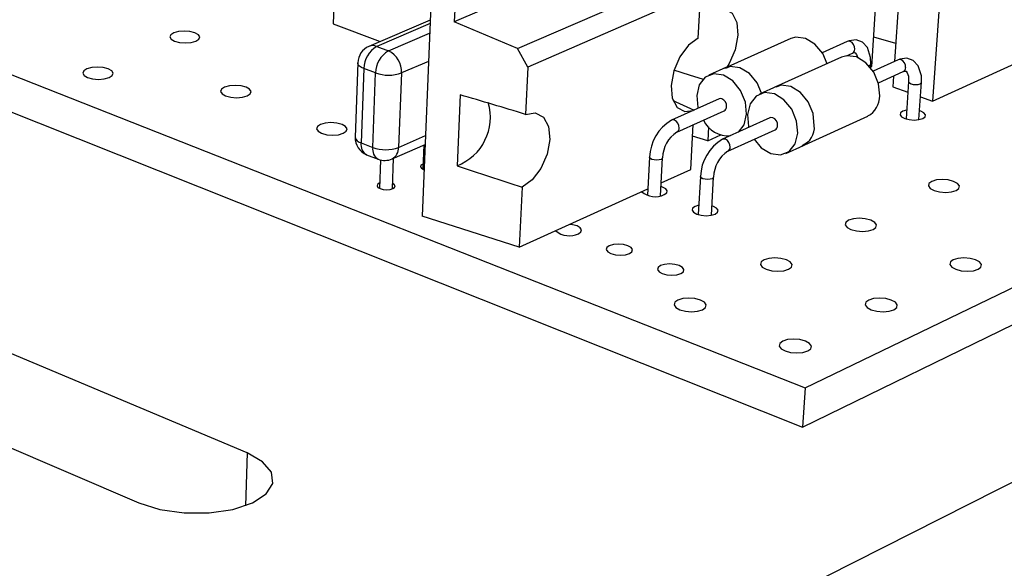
# Model space of a CAD drawing. Extents: x 0 to 197, y 0 to 144.
# Tile 5 of 7: x 150 to 176, y 113 to 127. Entities that reach past the tile are written whole.
import ezdxf

# ---------------------------------------------------------------- set-up
doc = ezdxf.new("R2010")
doc.units = 0
doc.layers.get('0').update_dxf_attribs({"linetype": 'CONTINUOUS'})

msp = doc.modelspace()

# ---------------------------------------------------------------- linework, layer by layer
at = {"color": 7, "linetype": 'CONTINUOUS'}
for p, q in [((134.466, 131.918), (170.85, 117.576)), ((134.484, 130.964), (170.782, 116.527)), ((160.928, 130.66), (160.584, 122.181)), ((161.577, 130.545), (161.445, 127.387)), ((173.503, 130.058), (173.246, 126.321)), ((174.583, 129.68), (174.267, 125.255)), ((166.425, 129.516), (161.445, 127.387)), ((158.264, 129.191), (158.199, 127.331)), ((163.139, 126.665), (167.833, 128.698)), ((168.055, 128.193), (163.413, 126.171)), ((167.984, 126.942), (168.055, 128.193)), ((170.85, 117.576), (192.557, 128.063)), ((172.636, 126.183), (172.741, 127.743)), ((158.199, 127.331), (159.459, 126.855)), ((160.797, 127.425), (159.157, 126.726)), ((163.139, 126.665), (161.445, 127.387)), ((170.782, 116.527), (192.447, 127.082)), ((159.363, 126.725), (159.678, 126.606)), ((170.47, 126.936), (168.677, 126.138)), ((171.981, 126.859), (171.308, 126.557)), ((173.279, 126.801), (172.69, 126.977)), ((163.413, 126.171), (163.139, 126.665)), ((171.963, 126.476), (172.118, 126.546)), ((174.267, 125.255), (177.216, 126.607)), ((158.855, 126.287), (158.783, 124.297)), ((171.829, 126.438), (170.038, 125.634)), ((172.603, 126.163), (172.609, 126.258)), ((173.342, 126.365), (172.675, 126.063)), ((159.02, 126.133), (158.947, 124.141)), ((159.335, 126.013), (159.02, 126.133)), ((159.26, 124.019), (159.335, 126.013)), ((160.029, 126.013), (159.951, 124.019)), ((163.413, 126.171), (163.354, 124.903)), ((168.743, 126.167), (168.266, 125.955)), ((172.603, 126.168), (172.636, 126.183)), ((172.814, 125.748), (173.481, 126.051)), ((173.219, 125.932), (173.199, 125.645)), ((173.626, 125.782), (173.556, 124.782)), ((173.9, 124.763), (173.97, 125.763)), ((161.598, 125.428), (161.517, 123.53)), ((170.103, 125.663), (169.627, 125.449)), ((173.199, 125.645), (173.606, 125.496)), ((168.542, 125.319), (167.27, 124.749)), ((173.943, 125.373), (174.267, 125.255)), ((167.41, 124.43), (168.682, 125.002)), ((167.784, 123.43), (167.853, 124.629)), ((169.907, 124.811), (168.636, 124.236)), ((170.743, 124.045), (172.529, 124.861)), ((168.26, 124.573), (168.239, 124.196)), ((168.239, 124.196), (168.593, 124.356)), ((168.778, 123.917), (170.048, 124.493)), ((158.947, 124.141), (159.26, 124.019)), ((159.778, 123.712), (160.662, 124.1)), ((160.631, 124.086), (160.604, 123.438)), ((168.239, 124.196), (167.835, 124.321)), ((159.092, 123.825), (159.405, 123.703)), ((170.334, 123.858), (170.809, 124.075)), ((159.467, 123.684), (159.438, 122.922)), ((159.786, 122.911), (159.818, 123.729)), ((166.681, 123.757), (166.626, 122.741)), ((166.974, 122.725), (167.03, 123.741)), ((155.887, 115.835), (138.13, 123.303)), ((166.993, 123.071), (167.784, 123.43)), ((168.045, 123.24), (167.987, 122.22)), ((168.337, 122.203), (168.396, 123.223)), ((163.263, 122.954), (163.188, 121.344)), ((163.188, 121.344), (166.635, 122.908)), ((166.946, 110.278), (192.009, 122.922)), ((135.227, 122.122), (152.987, 114.495)), ((163.188, 121.344), (160.584, 122.181)), ((170.85, 117.576), (170.782, 116.527))]:
    msp.add_line(p, q, dxfattribs=at)
at = {"color": 8, "linetype": 'CONTINUOUS'}
for p, q in [((160.793, 127.335), (159.363, 126.725)), ((159.678, 126.606), (160.783, 127.078)), ((160.752, 126.325), (160.029, 126.013)), ((159.951, 124.019), (160.671, 124.335)), ((155.887, 115.835), (155.844, 114.418))]:
    msp.add_line(p, q, dxfattribs=at)
at = {"color": 7, "linetype": 'CONTINUOUS', "flags": 128}
for points in [[(168.441, 127.69), (168.691, 127.729), (168.894, 127.616), (169.02, 127.368), (169.048, 127.025), (168.976, 126.638), (168.815, 126.265), (168.759, 126.175)], [(154.514, 126.864), (154.596, 126.916), (154.62, 126.978), (154.582, 127.039), (154.49, 127.091), (154.356, 127.126), (154.201, 127.138), (154.049, 127.126), (153.922, 127.091), (153.84, 127.039), (153.816, 126.978), (153.852, 126.916), (153.945, 126.864), (154.079, 126.829), (154.234, 126.817), (154.387, 126.829), (154.514, 126.864)], [(167.984, 126.942), (167.723, 126.755), (167.492, 126.449), (167.329, 126.072), (167.257, 125.68), (167.288, 125.335), (167.416, 125.088), (167.623, 124.978), (167.848, 125.008)], [(171.44, 126.263), (171.322, 126.535), (171.115, 126.786), (170.862, 126.94), (170.603, 126.972), (170.47, 126.936)], [(172.609, 126.258), (172.607, 126.432), (172.522, 126.7), (172.387, 126.842), (172.215, 126.901), (172.029, 126.878), (171.981, 126.859)], [(172.851, 125.401), (172.821, 125.724), (172.691, 126.036), (172.483, 126.288), (172.229, 126.443), (171.966, 126.476), (171.829, 126.438)], [(172.118, 126.546), (172.165, 126.559), (172.196, 126.554), (172.232, 126.512), (172.261, 126.42)], [(173.97, 125.763), (173.968, 125.937), (173.884, 126.206), (173.75, 126.348), (173.578, 126.408), (173.393, 126.385), (173.342, 126.365)], [(152.187, 125.891), (152.27, 125.944), (152.296, 126.006), (152.26, 126.069), (152.167, 126.122), (152.033, 126.157), (151.877, 126.17), (151.723, 126.157), (151.595, 126.122), (151.511, 126.069), (151.485, 126.006), (151.521, 125.944), (151.613, 125.891), (151.747, 125.855), (151.904, 125.842), (152.058, 125.855), (152.187, 125.891)], [(168.122, 125.841), (167.748, 125.957), (167.335, 126.088)], [(169.282, 124.911), (169.249, 125.235), (169.119, 125.548), (168.911, 125.802), (168.658, 125.958), (168.399, 125.991), (168.172, 125.899), (168.012, 125.694), (167.944, 125.409), (167.978, 125.086), (167.982, 125.068)], [(173.481, 126.051), (173.527, 126.065), (173.556, 126.06), (173.591, 126.019), (173.62, 125.928), (173.626, 125.782)], [(155.889, 125.397), (155.971, 125.451), (155.995, 125.514), (155.956, 125.577), (155.862, 125.631), (155.726, 125.667), (155.569, 125.679), (155.415, 125.667), (155.287, 125.631), (155.204, 125.577), (155.18, 125.514), (155.218, 125.451), (155.313, 125.397), (155.449, 125.362), (155.606, 125.349), (155.761, 125.362), (155.889, 125.397)], [(170.654, 124.4), (170.622, 124.726), (170.491, 125.04), (170.282, 125.295), (170.027, 125.452), (169.765, 125.487), (169.535, 125.394), (169.374, 125.189), (169.304, 124.903), (169.337, 124.579), (169.341, 124.564)], [(167.305, 125.281), (167.385, 125.244), (167.875, 125.02)], [(168.746, 125.11), (168.739, 125.175), (168.713, 125.238), (168.672, 125.288), (168.621, 125.32), (168.569, 125.326), (168.542, 125.319)], [(163.354, 124.903), (163.617, 124.946), (163.832, 124.834), (163.967, 124.584), (164.002, 124.235), (163.932, 123.839), (163.767, 123.458), (163.532, 123.147), (163.263, 122.954)], [(169.062, 124.429), (169.213, 124.625), (169.282, 124.911)], [(173.573, 125.021), (173.571, 125.02), (173.468, 124.99), (173.407, 124.945), (173.395, 124.892), (173.436, 124.839), (173.522, 124.794), (173.641, 124.763), (173.774, 124.753), (173.902, 124.763), (174.005, 124.794)], [(174.005, 124.794), (174.066, 124.839), (174.078, 124.892), (174.037, 124.945), (173.95, 124.99), (173.916, 125.002)], [(158.468, 124.398), (158.549, 124.453), (158.572, 124.517), (158.531, 124.581), (158.435, 124.636), (158.297, 124.672), (158.138, 124.685), (157.983, 124.672), (157.855, 124.636), (157.773, 124.581), (157.75, 124.517), (157.79, 124.453), (157.886, 124.398), (158.024, 124.361), (158.184, 124.349), (158.339, 124.361), (158.468, 124.398)], [(170.113, 124.602), (170.106, 124.667), (170.08, 124.73), (170.038, 124.781), (169.987, 124.812), (169.935, 124.819), (169.907, 124.811)], [(169.485, 124.237), (169.674, 124.012), (169.928, 123.855), (170.19, 123.819), (170.42, 123.91), (170.583, 124.114), (170.654, 124.4)], [(160.61, 123.577), (160.598, 123.572), (160.551, 123.54), (160.538, 123.502), (160.563, 123.464), (160.62, 123.431), (160.635, 123.426)], [(159.444, 123.063), (159.433, 123.059), (159.385, 123.026), (159.372, 122.987), (159.396, 122.949), (159.453, 122.916), (159.535, 122.894), (159.63, 122.887), (159.721, 122.894), (159.797, 122.916)], [(159.797, 122.916), (159.845, 122.949), (159.858, 122.987), (159.833, 123.026), (159.791, 123.052)], [(174.901, 122.865), (174.976, 122.921), (174.989, 122.987), (174.939, 123.053), (174.833, 123.109), (174.688, 123.147), (174.525, 123.16), (174.369, 123.147), (174.245, 123.109), (174.17, 123.053), (174.156, 122.987), (174.206, 122.921), (174.312, 122.865), (174.457, 122.828), (174.62, 122.814), (174.776, 122.828), (174.901, 122.865)], [(167.074, 122.755), (167.139, 122.802), (167.154, 122.857), (167.116, 122.912), (167.031, 122.959), (166.988, 122.973)], [(168.001, 122.47), (167.9, 122.439), (167.835, 122.392), (167.82, 122.337), (167.859, 122.281), (167.945, 122.234), (168.065, 122.202), (168.201, 122.191), (168.332, 122.202), (168.439, 122.234), (168.439, 122.234)], [(168.439, 122.234), (168.504, 122.281), (168.518, 122.337), (168.479, 122.392), (168.393, 122.439), (168.352, 122.453)], [(172.675, 121.82), (172.751, 121.877), (172.766, 121.944), (172.716, 122.012), (172.611, 122.069), (172.465, 122.107), (172.301, 122.12), (172.144, 122.107), (172.017, 122.069), (171.94, 122.012), (171.925, 121.944), (171.974, 121.877), (172.08, 121.82), (172.226, 121.782), (172.391, 121.768), (172.548, 121.782), (172.675, 121.82)], [(164.774, 121.708), (164.841, 121.755), (164.857, 121.812), (164.82, 121.868), (164.735, 121.915), (164.615, 121.947), (164.538, 121.956)], [(166.141, 121.177), (166.208, 121.225), (166.223, 121.282), (166.185, 121.339), (166.099, 121.387), (165.978, 121.419), (165.842, 121.43), (165.709, 121.419), (165.601, 121.387), (165.534, 121.339), (165.519, 121.282), (165.557, 121.225), (165.642, 121.177), (165.763, 121.145), (165.9, 121.134), (166.033, 121.145), (166.141, 121.177)], [(170.408, 120.756), (170.486, 120.814), (170.502, 120.882), (170.453, 120.951), (170.348, 121.009), (170.201, 121.048), (170.036, 121.061), (169.877, 121.048), (169.749, 121.009), (169.67, 120.951), (169.654, 120.882), (169.702, 120.814), (169.807, 120.756), (169.954, 120.717), (170.12, 120.703), (170.279, 120.717), (170.408, 120.756)], [(175.49, 120.756), (175.566, 120.814), (175.579, 120.882), (175.528, 120.951), (175.42, 121.009), (175.272, 121.048), (175.106, 121.061), (174.947, 121.048), (174.821, 121.009), (174.745, 120.951), (174.731, 120.882), (174.782, 120.814), (174.89, 120.756), (175.039, 120.717), (175.205, 120.703), (175.364, 120.717), (175.49, 120.756)], [(167.52, 120.641), (167.587, 120.69), (167.601, 120.747), (167.562, 120.804), (167.475, 120.853), (167.354, 120.885), (167.216, 120.897), (167.084, 120.885), (166.976, 120.853), (166.909, 120.804), (166.894, 120.747), (166.933, 120.69), (167.019, 120.641), (167.141, 120.609), (167.279, 120.597), (167.412, 120.609), (167.52, 120.641)], [(168.098, 119.672), (168.179, 119.731), (168.196, 119.801), (168.149, 119.87), (168.043, 119.929), (167.896, 119.969), (167.73, 119.983), (167.569, 119.969), (167.439, 119.929), (167.358, 119.87), (167.34, 119.801), (167.387, 119.731), (167.493, 119.672), (167.64, 119.632), (167.807, 119.618), (167.968, 119.632), (168.098, 119.672)], [(173.228, 119.672), (173.306, 119.731), (173.32, 119.801), (173.27, 119.87), (173.162, 119.929), (173.013, 119.969), (172.846, 119.983), (172.686, 119.969), (172.557, 119.929), (172.48, 119.87), (172.465, 119.801), (172.515, 119.731), (172.622, 119.672), (172.772, 119.632), (172.939, 119.618), (173.1, 119.632), (173.228, 119.672)], [(170.924, 118.567), (171.003, 118.628), (171.019, 118.699), (170.97, 118.77), (170.862, 118.83), (170.713, 118.87), (170.544, 118.884), (170.382, 118.87), (170.252, 118.83), (170.172, 118.77), (170.156, 118.699), (170.205, 118.628), (170.312, 118.567), (170.462, 118.527), (170.631, 118.513), (170.793, 118.527), (170.924, 118.567)], [(152.987, 114.495), (153.547, 114.319), (154.197, 114.226), (154.872, 114.226), (155.504, 114.319), (156.03, 114.495), (156.399, 114.737), (156.575, 115.02), (156.542, 115.317), (156.304, 115.598), (155.887, 115.835)]]:
    msp.add_lwpolyline(points, dxfattribs=at)
at = {"color": 8, "linetype": 'CONTINUOUS', "flags": 128}
for points in [[(172.183, 126.654), (172.177, 126.718), (172.151, 126.779), (172.11, 126.829), (172.06, 126.86), (172.008, 126.866), (171.981, 126.859)], [(159.02, 126.133), (158.954, 126.163), (158.904, 126.197), (158.871, 126.234), (158.856, 126.273), (158.855, 126.287)], [(173.546, 126.159), (173.54, 126.223), (173.515, 126.285), (173.473, 126.335), (173.423, 126.366), (173.37, 126.373), (173.342, 126.365)], [(169.677, 125.471), (169.563, 125.747), (169.355, 126), (169.102, 126.155), (168.843, 126.189), (168.716, 126.137)], [(171.096, 124.602), (171.065, 124.927), (170.934, 125.241), (170.725, 125.495), (170.47, 125.652), (170.208, 125.686), (170.077, 125.633)], [(173.626, 125.781), (173.627, 125.772), (173.647, 125.746), (173.691, 125.723), (173.75, 125.708), (173.817, 125.703), (173.881, 125.708), (173.933, 125.723)], [(173.933, 125.723), (173.963, 125.746), (173.97, 125.763)], [(167.474, 124.539), (167.467, 124.604), (167.441, 124.667), (167.399, 124.718), (167.349, 124.75), (167.297, 124.757), (167.27, 124.749)], [(168.842, 124.026), (168.835, 124.091), (168.809, 124.154), (168.767, 124.205), (168.716, 124.237), (168.664, 124.244), (168.636, 124.236)], [(166.989, 123.698), (166.936, 123.683), (166.871, 123.677), (166.803, 123.683), (166.743, 123.698), (166.701, 123.721), (166.682, 123.749), (166.681, 123.757)], [(167.03, 123.741), (167.022, 123.721), (166.989, 123.698)], [(168.356, 123.18), (168.303, 123.165), (168.237, 123.159), (168.169, 123.165), (168.109, 123.18), (168.065, 123.204), (168.046, 123.232), (168.045, 123.24)], [(168.396, 123.223), (168.389, 123.204), (168.356, 123.18)]]:
    msp.add_lwpolyline(points, dxfattribs=at)
at = {"color": 7, "linetype": 'CONTINUOUS'}
for centre, radius, start, end in [((159.352, 126.269), 0.497, 113.1375, 177.8985), ((159.715, 126.125), 0.695, 120.4583, 179.3543), ((160.032, 126.005), 0.697, 120.5137, 179.3118), ((159.405, 126.044), 0.625, 357.2165, 64.077), ((159.682, 126.995), 1.041, 250.5323, 289.4673), ((139.977, 49.874), 78.586, 72.69431, 74.03062), ((172.255, 125.391), 0.596, 297.3048, 0.9735), ((161.025, 124.825), 1.386, 290.7996, 16.5196), ((168.627, 125.107), 0.118, 297.2546, 1.825), ((167.872, 123.721), 1.192, 120.3651, 178.2769), ((168.789, 125.072), 0.74, 205.7407, 274.9603), ((167.872, 123.726), 0.842, 123.2687, 179.0088), ((169.994, 124.599), 0.119, 297.3195, 1.5272), ((159.269, 124.278), 0.486, 177.7873, 248.6787), ((169.249, 123.2), 1.204, 120.6033, 178.0926), ((159.605, 124.979), 1.02, 250.1957, 289.8039), ((169.249, 123.206), 0.853, 123.5125, 178.8184), ((159.581, 124.158), 0.488, 248.8168, 293.7612), ((187.522, 199.539), 80.335, 251.11309, 252.42427), ((166.832, 123.258), 0.559, 229.5574, 295.7235), ((164.53, 122.207), 0.556, 229.0258, 296.0845)]:
    msp.add_arc(centre, radius, start, end, dxfattribs=at)
at = {"color": 8, "linetype": 'CONTINUOUS'}
for centre, radius, start, end in [((159.258, 126.473), 0.273, 67.4687, 111.743), ((172.064, 126.651), 0.119, 297.0475, 1.0921), ((172.539, 126.284), 0.0754, 276.1096, 339.1997), ((173.427, 126.157), 0.12, 297.1194, 0.7973), ((167.356, 124.535), 0.118, 298.0311, 2.0496), ((170.587, 124.553), 0.512, 290.9199, 5.4609), ((158.982, 124.342), 0.204, 192.8026, 259.959), ((159.24, 124.084), 0.299, 169.1424, 240.3025), ((159.553, 123.962), 0.298, 169.0701, 240.2601), ((159.615, 124.006), 0.336, 298.9531, 2.307), ((168.723, 124.022), 0.119, 298.0952, 1.7522)]:
    msp.add_arc(centre, radius, start, end, dxfattribs=at)

doc.saveas('drawing.dxf')
